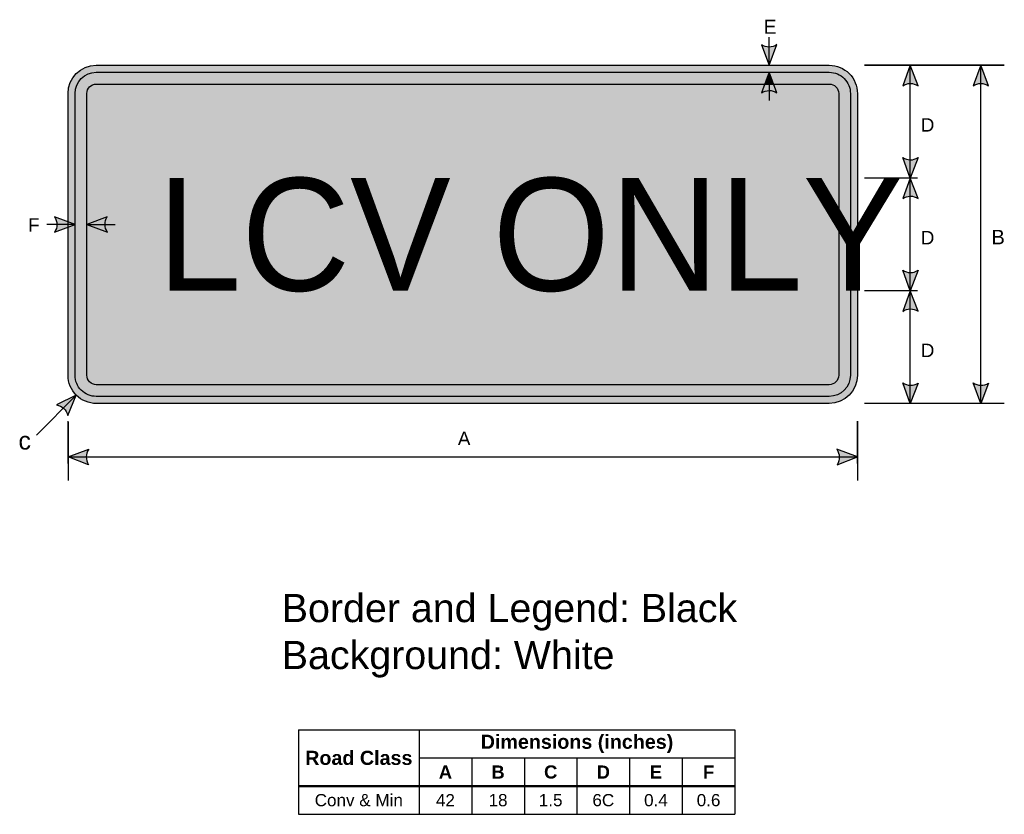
# Model space of a CAD drawing. Header units: feet. Extents: x -2.1 to 50.3, y 17.9 to 60.2.
import ezdxf
from ezdxf.enums import TextEntityAlignment as Align

# ---------------------------------------------------------------- set-up
doc = ezdxf.new("R2010")
doc.units = ezdxf.units.FT
doc.header["$MEASUREMENT"] = 0
doc.layers.add('Sign', color=7, linetype='Continuous')
doc.styles.add('ARIAL', font='arial.ttf')
doc.styles.add('ARIAL B', font='arialbd.ttf')
doc.styles.add('FHWA SERIES C2000EX', font='FHWASeriesC2000EX.ttf')

# ---------------------------------------------------------------- blocks, each defined once
blk = doc.blocks.new('*T12')
at = {"color": 0, "linetype": 'ByBlock', "lineweight": -2, "transparency": 16777216}
for p, q in [((0, 0), (23.21687852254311, 0)), ((0, 0), (0, -4.5)), ((6.416878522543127, 0), (6.416878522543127, -4.5)), ((23.21687852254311, 0), (23.21687852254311, -4.5)), ((6.416878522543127, -1.5), (23.21687852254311, -1.5)), ((9.216878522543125, -1.5), (9.216878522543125, -4.5)), ((12.01687852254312, -1.5), (12.01687852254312, -4.5)), ((14.81687852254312, -1.5), (14.81687852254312, -4.5)), ((17.61687852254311, -1.5), (17.61687852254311, -4.5)), ((20.41687852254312, -1.5), (20.41687852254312, -4.5)), ((0, -3), (23.21687852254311, -3)), ((0, -4.5), (23.21687852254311, -4.5))]:
    blk.add_line(p, q, dxfattribs=at)
at = {"color": 18, "transparency": 16777216, "attachment_point": 5}
for s, insert, char_height, width, style in [('Dimensions (inches)', (14.81687852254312, -0.7499999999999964), 0.75, 16.67999999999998, 'ARIAL B'), ('Road Class', (3.208439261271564, -1.499999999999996), 0.75, 6.296878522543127, 'ARIAL B'), ('A', (7.816878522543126, -2.249999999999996), 0.7, 2.679999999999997, 'ARIAL B'), ('B', (10.61687852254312, -2.249999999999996), 0.7, 2.679999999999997, 'ARIAL B'), ('C', (13.41687852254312, -2.249999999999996), 0.7, 2.679999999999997, 'ARIAL B'), ('D', (16.21687852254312, -2.249999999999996), 0.7, 2.679999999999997, 'ARIAL B'), ('E', (19.01687852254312, -2.249999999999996), 0.7, 2.679999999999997, 'ARIAL B'), ('F', (21.81687852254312, -2.249999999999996), 0.7, 2.679999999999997, 'ARIAL B'), ('Conv & Min', (3.208439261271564, -3.749999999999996), 0.65, 6.296878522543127, 'ARIAL'), ('42', (7.816878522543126, -3.749999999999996), 0.65, 2.679999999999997, 'ARIAL'), ('18', (10.61687852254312, -3.749999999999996), 0.65, 2.679999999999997, 'ARIAL'), ('1.5', (13.41687852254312, -3.749999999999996), 0.65, 2.679999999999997, 'ARIAL'), ('6C', (16.21687852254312, -3.749999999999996), 0.65, 2.679999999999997, 'ARIAL'), ('0.4', (19.01687852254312, -3.749999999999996), 0.65, 2.679999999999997, 'ARIAL'), ('0.6', (21.81687852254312, -3.749999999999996), 0.65, 2.679999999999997, 'ARIAL')]:
    blk.add_mtext(s, dxfattribs=dict(at, insert=insert, char_height=char_height, width=width, style=style))

msp = doc.modelspace()

# ---------------------------------------------------------------- hatches: boundary and pattern name
h = msp.add_hatch(color=256)
h.dxf.hatch_style = 1
edge = h.paths.add_edge_path()
edge.add_line((37.35547220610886, 58.84041416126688), (37.76584980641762, 57.75148209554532))
edge.add_line((37.76584980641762, 57.75148209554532), (38.17339295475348, 58.84963007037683))
edge.add_arc((37.75765006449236, 59.44697689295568), 0.7277811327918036, 236.4538654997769, 304.8372384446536, ccw=False)
at = {"true_color": 0xffffff}
h = msp.add_hatch(color=7, dxfattribs=at)
h.dxf.hatch_style = 1
h.paths.add_polyline_path([(1.962328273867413, 57.75151660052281, 0.4142135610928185), (0.4623282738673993, 56.25151660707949), (0.4623282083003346, 41.25151660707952, 0.4142135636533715), (1.962328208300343, 39.75151660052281), (40.96232820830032, 39.75151660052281, 0.4142135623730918), (42.46232820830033, 41.25151660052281), (42.46232820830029, 56.25151660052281, 0.4142135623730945), (40.96232820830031, 57.75151660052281)])
h.paths.add_polyline_path([(42.08732820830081, 41.25151663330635), (42.08732820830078, 56.25151660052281, 0.4142135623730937), (40.96232820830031, 57.37651660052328), (1.962328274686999, 57.37651660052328, 0.4142135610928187), (0.8373282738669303, 56.25151660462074), (0.8373282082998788, 41.25151663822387, 0.4142135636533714), (1.962328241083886, 40.12651660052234), (40.96232817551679, 40.12651660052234, 0.4142135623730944)], flags=16)
h.paths.add_polyline_path([(41.4623282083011, 41.25151669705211), (41.4623282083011, 56.25151660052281, 0.414213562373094), (40.96232820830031, 56.75151660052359), (1.962328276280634, 56.75151660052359, 0.4142135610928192), (1.462328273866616, 56.25151660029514), (1.462328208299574, 41.25151669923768, 0.4142135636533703), (1.962328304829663, 40.75151660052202), (40.962328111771, 40.75151660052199, 0.4142135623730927)], flags=0)
h = msp.add_hatch(color=256)
h.dxf.hatch_style = 1
edge = h.paths.add_edge_path()
edge.add_line((45.68520587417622, 56.66258453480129), (45.2748282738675, 57.75151660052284))
edge.add_line((45.2748282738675, 57.75151660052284), (44.86728512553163, 56.65336862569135))
edge.add_arc((45.28302801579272, 56.05602180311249), 0.7277811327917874, 56.453865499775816, 124.8372384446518, ccw=False)
h = msp.add_hatch(color=256)
h.dxf.hatch_style = 1
edge = h.paths.add_edge_path()
edge.add_line((49.43520587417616, 56.6624109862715), (49.02482827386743, 57.75134305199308))
edge.add_line((49.02482827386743, 57.75134305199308), (48.61728512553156, 56.65319507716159))
edge.add_arc((49.03302801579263, 56.05584825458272), 0.7277811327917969, 56.4538654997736, 124.83723844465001, ccw=False)
h = msp.add_hatch(color=256)
h.dxf.hatch_style = 1
h.paths.add_polyline_path([(1.962328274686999, 57.37651660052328, 0.4142135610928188), (0.8373282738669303, 56.25151660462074), (0.8373282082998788, 41.25151663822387, 0.4142135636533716), (1.962328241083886, 40.12651660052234), (40.96232817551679, 40.12651660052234, 0.414213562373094), (42.08732820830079, 41.25151663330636), (42.08732820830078, 56.25151660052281, 0.414213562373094), (40.96232820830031, 57.37651660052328)])
h.paths.add_polyline_path([(41.4623282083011, 41.25151669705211), (41.4623282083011, 56.25151660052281, 0.414213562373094), (40.96232820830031, 56.75151660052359), (1.962328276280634, 56.75151660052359, 0.4142135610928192), (1.462328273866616, 56.25151660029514), (1.462328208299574, 41.25151669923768, 0.4142135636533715), (1.962328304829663, 40.75151660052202), (40.962328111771, 40.75151660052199, 0.4142135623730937)], flags=16)
at = {"true_color": 0x000000}
h = msp.add_hatch(color=18, dxfattribs=at)
h.dxf.hatch_style = 1
edge = h.paths.add_edge_path()
edge.add_line((38.17621440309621, 56.28758453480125), (37.76583680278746, 57.37651660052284))
edge.add_line((37.76583680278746, 57.37651660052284), (37.35829365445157, 56.27836862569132))
edge.add_arc((37.77403654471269, 55.68102180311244), 0.7277811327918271, 56.453865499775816, 124.8372384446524, ccw=False)
at = {"true_color": 0xffffff}
h = msp.add_hatch(color=7, dxfattribs=at)
h.dxf.hatch_style = 1
h.paths.add_polyline_path([(37.53388767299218, 56.75151660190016), (38.00137626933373, 56.75151660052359), (37.76583680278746, 57.37651660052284)])
h = msp.add_hatch(color=7, dxfattribs=at)
h.dxf.hatch_style = 1
h.paths.add_polyline_path([(1.462328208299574, 41.25151669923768, 0.4142135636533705), (1.962328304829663, 40.75151660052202), (40.962328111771, 40.75151660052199, 0.4142135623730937), (41.4623282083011, 41.25151669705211), (41.4623282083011, 56.25151660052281, 0.414213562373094), (40.96232820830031, 56.75151660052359), (1.962328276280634, 56.75151660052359, 0.4142135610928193), (1.462328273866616, 56.25151660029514)])
h = msp.add_hatch(color=256)
h.dxf.hatch_style = 1
edge = h.paths.add_edge_path()
edge.add_line((45.68520587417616, 52.84044866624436), (45.27482827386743, 51.75151660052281))
edge.add_line((45.27482827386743, 51.75151660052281), (44.86728512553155, 52.84966457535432))
edge.add_arc((45.28302801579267, 53.44701139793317), 0.7277811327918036, 235.1627615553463, 303.5461345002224)
h = msp.add_hatch(color=256)
h.dxf.hatch_style = 1
edge = h.paths.add_edge_path()
edge.add_line((45.68520587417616, 50.66258453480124), (45.27482827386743, 51.75151660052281))
edge.add_line((45.27482827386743, 51.75151660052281), (44.86728512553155, 50.65336862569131))
edge.add_arc((45.28302801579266, 50.05602180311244), 0.7277811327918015, 56.453865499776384, 124.8372384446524, ccw=False)
h = msp.add_hatch(color=256)
h.dxf.hatch_style = 1
edge = h.paths.add_edge_path()
edge.add_line((-0.2516037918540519, 48.87077950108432), (0.8373282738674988, 49.28115710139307))
edge.add_line((0.8373282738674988, 49.28115710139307), (-0.2608197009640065, 49.68870024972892))
edge.add_arc((-0.8581665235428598, 49.2729573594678), 0.7277811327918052, -33.546134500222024, 34.83723844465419, ccw=False)
h = msp.add_hatch(color=256)
h.dxf.hatch_style = 1
edge = h.paths.add_edge_path()
edge.add_line((2.551260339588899, 49.69153470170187), (1.462328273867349, 49.28115710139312))
edge.add_line((1.462328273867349, 49.28115710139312), (2.560476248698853, 48.87361395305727))
edge.add_arc((3.157823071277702, 49.28935684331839), 0.7277811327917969, 146.4538654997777, 214.8372384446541, ccw=False)
h = msp.add_hatch(color=256)
h.dxf.hatch_style = 1
edge = h.paths.add_edge_path()
edge.add_line((45.68520587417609, 46.84044866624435), (45.27482827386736, 45.75151660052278))
edge.add_line((45.27482827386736, 45.75151660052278), (44.86728512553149, 46.84966457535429))
edge.add_arc((45.28302801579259, 47.44701139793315), 0.7277811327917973, 235.162761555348, 303.5461345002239)
h = msp.add_hatch(color=256)
h.dxf.hatch_style = 1
edge = h.paths.add_edge_path()
edge.add_line((45.68520587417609, 44.6625845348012), (45.27482827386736, 45.75151660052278))
edge.add_line((45.27482827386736, 45.75151660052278), (44.86728512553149, 44.65336862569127))
edge.add_arc((45.28302801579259, 44.05602180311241), 0.7277811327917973, 56.453865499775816, 124.837238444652, ccw=False)
h = msp.add_hatch(color=256)
h.dxf.hatch_style = 1
edge = h.paths.add_edge_path()
edge.add_line((45.68520587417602, 40.84044866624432), (45.27482827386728, 39.75151660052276))
edge.add_line((45.27482827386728, 39.75151660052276), (44.86728512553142, 40.84966457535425))
edge.add_arc((45.28302801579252, 41.44701139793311), 0.7277811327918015, 235.1627615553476, 303.5461345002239)
h = msp.add_hatch(color=256)
h.dxf.hatch_style = 1
edge = h.paths.add_edge_path()
edge.add_line((49.43520587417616, 40.84044866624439), (49.02482827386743, 39.75151660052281))
edge.add_line((49.02482827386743, 39.75151660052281), (48.61728512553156, 40.84966457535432))
edge.add_arc((49.03302801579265, 41.44701139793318), 0.7277811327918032, 235.1627615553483, 303.5461345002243)
h = msp.add_hatch(color=256)
h.dxf.hatch_style = 1
edge = h.paths.add_edge_path()
edge.add_line((0.4511371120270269, 39.11791429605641), (0.9016681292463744, 40.19085633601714))
edge.add_line((0.9016681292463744, 40.19085633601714), (-0.1492118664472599, 39.67348642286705))
edge.add_arc((-0.2579147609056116, 38.95386912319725), 0.727781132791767, 13.02666781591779, 81.4100407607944, ccw=False)
h = msp.add_hatch(color=256)
h.dxf.hatch_style = 1
edge = h.paths.add_edge_path()
edge.add_line((1.550850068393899, 36.49338499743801), (0.4623282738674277, 36.90484960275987))
edge.add_line((0.4623282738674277, 36.90484960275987), (1.560882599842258, 37.31129613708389))
edge.add_arc((2.157814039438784, 36.89495705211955), 0.727781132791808, 145.1055563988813, 213.4889293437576)
h = msp.add_hatch(color=256)
h.dxf.hatch_style = 1
edge = h.paths.add_edge_path()
edge.add_line((41.37380647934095, 36.49338499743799), (42.46232827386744, 36.90484960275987))
edge.add_line((42.46232827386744, 36.90484960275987), (41.36377394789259, 37.31129613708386))
edge.add_arc((40.76684250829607, 36.89495705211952), 0.7277811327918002, -33.48892934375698, 34.89444360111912, ccw=False)

# ---------------------------------------------------------------- linework, layer by layer
for p, q in [((50.27482827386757, 57.75151660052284), (42.8373282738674, 57.7515166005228, 1)), ((45.64982827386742, 51.75151660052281, 1), (42.8373282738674, 51.75151660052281, 1)), ((45.64982827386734, 45.75151660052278, 2), (42.83732827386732, 45.75151660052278, 2)), ((50.27482827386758, 39.75151660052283), (42.83732827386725, 39.75151660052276, 3)), ((0.4623282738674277, 36.56401660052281, 1), (0.4623282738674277, 38.81401660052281, 1)), ((42.46232827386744, 36.56401660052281, 1), (42.46232827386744, 38.81401660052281, 1)), ((12.7236000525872, 22.38467969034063), (35.94047857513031, 22.38467969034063)), ((12.7236000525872, 19.41921528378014), (35.94047857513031, 19.41921528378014)), ((12.7236000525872, 19.36107656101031), (35.94047857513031, 19.36107656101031))]:
    msp.add_line(p, q)
for points in [[(37.35547220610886, 58.84041416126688), (37.76584980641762, 57.75148209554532), (38.17339295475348, 58.84963007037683, -0.307560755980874), (37.35547220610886, 58.84041416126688, -4.141293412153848)], [(45.68520587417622, 56.66258453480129), (45.2748282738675, 57.75151660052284), (44.86728512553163, 56.65336862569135, -0.307560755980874), (45.68520587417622, 56.66258453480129, -4.141293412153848)], [(-0.2516037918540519, 48.87077950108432), (0.8373282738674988, 49.28115710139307), (-0.2608197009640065, 49.68870024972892, -0.307560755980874), (-0.2516037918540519, 48.87077950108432, -4.141293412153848)], [(2.551260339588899, 49.69153470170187), (1.462328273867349, 49.28115710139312), (2.560476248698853, 48.87361395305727, -0.307560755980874), (2.551260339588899, 49.69153470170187, -4.141293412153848)], [(1.550850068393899, 36.49338499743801), (0.4623282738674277, 36.90484960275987), (1.560882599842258, 37.31129613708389, 0.307560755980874), (1.550850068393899, 36.49338499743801, 4.141293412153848)], [(41.37380647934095, 36.49338499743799), (42.46232827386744, 36.90484960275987), (41.36377394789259, 37.31129613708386, -0.307560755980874), (41.37380647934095, 36.49338499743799, -4.141293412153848)]]:
    msp.add_lwpolyline(points, format="xyb")
at = {"elevation": 1}
for points in [[(1.962328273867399, 57.75151660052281), (40.96232820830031, 57.75151660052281, -0.4142135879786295), (42.46232820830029, 56.25151646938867), (42.46232820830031, 41.25151686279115, -0.4142135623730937), (40.96232847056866, 39.75151660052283), (1.962328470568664, 39.75151660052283, -0.4142136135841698), (0.4623282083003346, 41.25151660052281), (0.4623282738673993, 56.25151660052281, -0.4142135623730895)], [(1.962328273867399, 57.37651660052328), (40.96232820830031, 57.37651660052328, -0.4142135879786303), (42.08732820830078, 56.25151650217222), (42.08732820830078, 41.25151686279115, -0.4142135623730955), (40.96232840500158, 40.12651660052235), (1.962328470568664, 40.12651660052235, -0.4142136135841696), (0.8373282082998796, 41.25151660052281), (0.8373282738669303, 56.25151659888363, -0.4142135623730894)], [(1.962328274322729, 56.75151660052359), (40.96232820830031, 56.75151660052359, -0.4142135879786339), (41.4623282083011, 56.25151655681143), (41.4623282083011, 41.25151686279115, -0.4142135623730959), (40.96232827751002, 40.75151660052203), (1.962328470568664, 40.75151660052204, -0.414213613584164), (1.462328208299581, 41.25151661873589), (1.462328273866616, 56.25151659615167, -0.4142135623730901)]]:
    msp.add_lwpolyline(points, format="xyb", close=True, dxfattribs=at)
for points, elevation in [([(49.43520587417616, 56.6624109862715), (49.02482827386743, 57.75134305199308), (48.61728512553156, 56.65319507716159, -0.307560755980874), (49.43520587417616, 56.6624109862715, -4.141293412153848)], 1), ([(45.68520587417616, 52.84044866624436), (45.27482827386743, 51.75151660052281), (44.86728512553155, 52.84966457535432, 0.307560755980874), (45.68520587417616, 52.84044866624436, 4.141293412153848)], 1), ([(45.68520587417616, 50.66258453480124), (45.27482827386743, 51.75151660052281), (44.86728512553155, 50.65336862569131, -0.307560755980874), (45.68520587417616, 50.66258453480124, -4.141293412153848)], 1), ([(45.68520587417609, 46.84044866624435), (45.27482827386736, 45.75151660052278), (44.86728512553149, 46.84966457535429, 0.307560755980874), (45.68520587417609, 46.84044866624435, 4.141293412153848)], 2), ([(45.68520587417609, 44.6625845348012), (45.27482827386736, 45.75151660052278), (44.86728512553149, 44.65336862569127, -0.307560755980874), (45.68520587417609, 44.6625845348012, -4.141293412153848)], 2), ([(45.68520587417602, 40.84044866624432), (45.27482827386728, 39.75151660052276), (44.86728512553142, 40.84966457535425, 0.307560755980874), (45.68520587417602, 40.84044866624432, 4.141293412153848)], 3), ([(49.43520587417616, 40.84044866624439), (49.02482827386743, 39.75151660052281), (48.61728512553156, 40.84966457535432, 0.307560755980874), (49.43520587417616, 40.84044866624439, 4.141293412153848)], 1), ([(0.4511371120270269, 39.11791429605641), (0.9016681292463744, 40.19085633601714), (-0.1492118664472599, 39.67348642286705, -0.307560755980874), (0.4511371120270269, 39.11791429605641, -4.141293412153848)], 1)]:
    msp.add_lwpolyline(points, format="xyb", dxfattribs=dict(elevation=elevation))
at = {"color": 18, "true_color": 0x000000}
msp.add_lwpolyline([(38.17621440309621, 56.28758453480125), (37.76583680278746, 57.37651660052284), (37.35829365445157, 56.27836862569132, -0.307560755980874), (38.17621440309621, 56.28758453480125, -4.141293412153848)], format="xyb", dxfattribs=at)
at = {"color": 7, "true_color": 0xffffff}
msp.add_lwpolyline([(37.76583680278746, 57.37651660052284), (37.53388767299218, 56.75151660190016), (38.00137626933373, 56.75151660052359)], close=True, dxfattribs=at)
at = {"layer": 'Sign', "color": 18, "lineweight": -3, "true_color": 0x000000}
for p, q in [((37.76584980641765, 57.75148209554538), (37.76584980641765, 59.25148209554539)), ((42.8373282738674, 57.7515166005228, 1), (50.27482827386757, 57.75151660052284)), ((45.27482827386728, 39.75151660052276, 3), (45.2748282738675, 57.75151660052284)), ((49.02482827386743, 39.75151660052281, 1), (49.02482827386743, 57.7515166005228, 1)), ((37.76583680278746, 57.37651660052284), (37.76583680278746, 55.87651660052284)), ((0.8373282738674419, 49.2811571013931), (-0.6626717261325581, 49.2811571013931)), ((1.462328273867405, 49.2811571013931), (2.962328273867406, 49.2811571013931)), ((0.9016681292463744, 40.19085633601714, 1), (-1.219652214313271, 38.0695359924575, 1)), ((42.46232827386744, 38.81401660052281, 1), (42.46232827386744, 35.65484960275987)), ((0.4623282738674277, 38.75151660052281), (0.4623282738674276, 35.65484960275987)), ((0.4623282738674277, 36.90484960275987), (42.46232827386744, 36.90484960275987))]:
    msp.add_line(p, q, dxfattribs=at)

# ---------------------------------------------------------------- block references
msp.add_blockref('*T12', (12.7236000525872, 22.38467969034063))

# ---------------------------------------------------------------- texts
at = {"color": 18, "true_color": 0x000000, "style": 'FHWA SERIES C2000EX'}
msp.add_text('LCV ONLY', height=6, dxfattribs=at).set_placement((5.21357949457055, 45.75151660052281, 1))
at = {"insert": (11.83222542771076, 29.61356838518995), "char_height": 1.5, "attachment_point": 1, "style": 'ARIAL'}
msp.add_mtext_dynamic_manual_height_columns('Border and Legend: Black\\PBackground: White', width=24.1170273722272, gutter_width=1, heights=[0], dxfattribs=at)
at = {"layer": 'Sign', "color": 18, "true_color": 0x000000, "style": 'ARIAL', "width": 0.9577655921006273}
msp.add_text('E', height=0.75, dxfattribs=at).set_placement((37.4801707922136, 59.42825807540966), (38.14949606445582, 59.42825807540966), align=Align.FIT)
at = {"layer": 'Sign', "color": 250, "true_color": 0x1f1a17, "style": 'ARIAL'}
for s, height, p, p2 in [('D', 0.71367142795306, (45.83472409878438, 54.22053558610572), (46.55472412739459, 54.22053558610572)), ('F', 0.714836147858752, (-1.667441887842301, 48.89440276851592), (-1.057441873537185, 48.89440276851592)), ('D', 0.713671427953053, (45.83472409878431, 48.22053558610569, 1), (46.55472412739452, 48.22053558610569, 1)), ('B', 0.7727086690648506, (49.58472409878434, 48.22053558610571, 0.5), (50.30472412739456, 48.22053558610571, 0.5)), ('D', 0.7136714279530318, (45.83472409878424, 42.22053558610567, 2), (46.55472412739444, 42.22053558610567, 2))]:
    msp.add_text(s, height=height, dxfattribs=at).set_placement(p, p2, align=Align.ALIGNED)
at = {"layer": 'Sign', "color": 18, "true_color": 0x000000, "style": 'ARIAL'}
msp.add_text('A', height=0.717472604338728, dxfattribs=at).set_placement((21.20095657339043, 37.53396839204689), (21.87095657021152, 37.53396839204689), align=Align.ALIGNED)
msp.add_text('c', height=0.9484915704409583, rotation=0.4078051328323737, dxfattribs=at).set_placement((-2.173154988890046, 37.29612798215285, 1), (-1.510651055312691, 37.30084346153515, 1), align=Align.ALIGNED)

doc.saveas('drawing.dxf')
